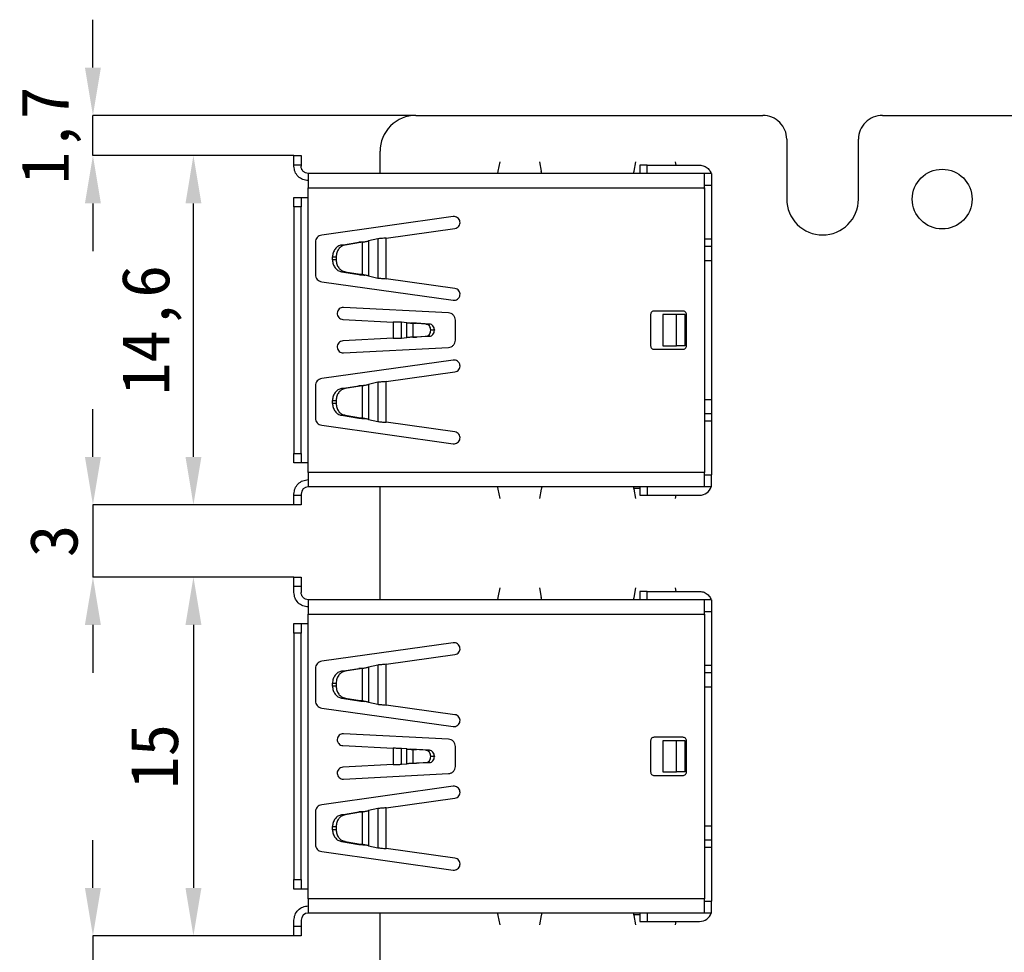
# Model space of a CAD drawing. Header units: millimetres. Extents: x 1628 to 1852, y 2209 to 2446.
# Tile 27 of 34: x 1628 to 1669, y 2397 to 2435. Entities that reach past the tile are written whole.
import ezdxf

# ---------------------------------------------------------------- set-up
doc = ezdxf.new("R2010")
doc.units = ezdxf.units.MM
doc.styles.add('黑体高度2mm', font='simhei.ttf', dxfattribs={"height": 2})
doc.dimstyles.new('红色高度2mm', dxfattribs={"dimtxt": 2, "dimasz": 2, "dimexe": 0, "dimexo": 0, "dimtad": 1, "dimdec": 1, "dimtxsty": '黑体高度2mm', "dimcen": 2.5, "dimclrd": 1, "dimclre": 1, "dimclrt": 1, "dimadec": 0, "dimazin": 0, "dimtfac": 1, "dimtdec": 1, "dimtmove": 0, "dimatfit": 3, "dimfxl": 1, "dimarcsym": 0})

# ---------------------------------------------------------------- blocks, each defined once
blk = doc.blocks.new('*D1')
at = {"color": 1, "lineweight": -2, "transparency": 16777216}
for p, q in [((1630.83, 2433.49), (1630.83, 2435.49)), ((1644.335, 2431.49), (1630.83, 2431.49)), ((1630.83, 2429.81), (1630.83, 2431.49)), ((1639.235, 2429.81), (1630.83, 2429.81)), ((1630.83, 2427.81), (1630.83, 2425.81))]:
    blk.add_line(p, q, dxfattribs=at)
at = {"color": 1, "transparency": 16777216}
for points in [[(1630.496, 2433.49), (1631.163, 2433.49), (1630.83, 2431.49)], [(1630.496, 2427.81), (1631.163, 2427.81), (1630.83, 2429.81)]]:
    blk.add_solid(points, dxfattribs=at)
at = {"layer": 'Defpoints', "color": 0, "transparency": 16777216}
for p in [(1630.83, 2431.49), (1644.335, 2431.49), (1639.235, 2429.81)]:
    blk.add_point(p, dxfattribs=at)
at = {"color": 1, "transparency": 16777216, "insert": (1629.081, 2430.65), "char_height": 2, "attachment_point": 5, "rotation": 90, "style": '黑体高度2mm'}
blk.add_mtext('1,7', dxfattribs=at)
blk = doc.blocks.new('*D3')
at = {"color": 1, "lineweight": -2, "transparency": 16777216}
for p, q in [((1639.235, 2429.81), (1635.032, 2429.81)), ((1635.032, 2417.21), (1635.032, 2427.81)), ((1639.235, 2415.21), (1635.032, 2415.21))]:
    blk.add_line(p, q, dxfattribs=at)
at = {"color": 1, "transparency": 16777216}
for points in [[(1634.699, 2427.81), (1635.366, 2427.81), (1635.032, 2429.81)], [(1634.699, 2417.21), (1635.366, 2417.21), (1635.032, 2415.21)]]:
    blk.add_solid(points, dxfattribs=at)
at = {"layer": 'Defpoints', "color": 0, "transparency": 16777216}
for p in [(1635.032, 2429.81), (1639.235, 2429.81), (1639.235, 2415.21)]:
    blk.add_point(p, dxfattribs=at)
at = {"color": 1, "transparency": 16777216, "insert": (1633.284, 2422.51), "char_height": 2, "attachment_point": 5, "rotation": 90, "style": '黑体高度2mm'}
blk.add_mtext('14,6', dxfattribs=at)
blk = doc.blocks.new('*D4')
at = {"color": 1, "lineweight": -2, "transparency": 16777216}
for p, q in [((1630.83, 2417.21), (1630.83, 2419.21)), ((1639.235, 2415.21), (1630.83, 2415.21)), ((1630.83, 2415.21), (1630.83, 2412.19)), ((1639.235, 2412.19), (1630.83, 2412.19)), ((1630.83, 2410.19), (1630.83, 2408.19))]:
    blk.add_line(p, q, dxfattribs=at)
at = {"color": 1, "transparency": 16777216}
for points in [[(1630.496, 2417.21), (1631.163, 2417.21), (1630.83, 2415.21)], [(1630.496, 2410.19), (1631.163, 2410.19), (1630.83, 2412.19)]]:
    blk.add_solid(points, dxfattribs=at)
at = {"layer": 'Defpoints', "color": 0, "transparency": 16777216}
for p in [(1639.235, 2415.21), (1630.83, 2412.19), (1639.235, 2412.19)]:
    blk.add_point(p, dxfattribs=at)
at = {"color": 1, "transparency": 16777216, "insert": (1629.205, 2413.7), "char_height": 2, "attachment_point": 5, "rotation": 90, "style": '黑体高度2mm'}
blk.add_mtext('3', dxfattribs=at)
blk = doc.blocks.new('*D5')
at = {"color": 1, "lineweight": -2, "transparency": 16777216}
for p, q in [((1639.235, 2412.19), (1635.032, 2412.19)), ((1635.032, 2410.19), (1635.032, 2399.19)), ((1639.235, 2397.19), (1635.032, 2397.19))]:
    blk.add_line(p, q, dxfattribs=at)
at = {"color": 1, "transparency": 16777216}
for points in [[(1634.699, 2410.19), (1635.366, 2410.19), (1635.032, 2412.19)], [(1634.699, 2399.19), (1635.366, 2399.19), (1635.032, 2397.19)]]:
    blk.add_solid(points, dxfattribs=at)
at = {"layer": 'Defpoints', "color": 0, "transparency": 16777216}
for p in [(1639.235, 2412.19), (1635.032, 2397.19), (1639.235, 2397.19)]:
    blk.add_point(p, dxfattribs=at)
at = {"color": 1, "transparency": 16777216, "insert": (1633.407, 2404.69), "char_height": 2, "attachment_point": 5, "rotation": 90, "style": '黑体高度2mm'}
blk.add_mtext('15', dxfattribs=at)
blk = doc.blocks.new('*D6')
at = {"color": 1, "lineweight": -2, "transparency": 16777216}
for p, q in [((1630.83, 2399.19), (1630.83, 2401.19)), ((1639.535, 2397.19), (1630.83, 2397.19)), ((1630.83, 2397.19), (1630.83, 2393.23)), ((1639.835, 2393.23), (1630.83, 2393.23)), ((1630.83, 2391.23), (1630.83, 2389.23))]:
    blk.add_line(p, q, dxfattribs=at)
at = {"color": 1, "transparency": 16777216}
for points in [[(1630.496, 2399.19), (1631.163, 2399.19), (1630.83, 2397.19)], [(1630.496, 2391.23), (1631.163, 2391.23), (1630.83, 2393.23)]]:
    blk.add_solid(points, dxfattribs=at)
at = {"layer": 'Defpoints', "color": 0, "transparency": 16777216}
for p in [(1639.535, 2397.19), (1630.83, 2393.23), (1639.835, 2393.23)]:
    blk.add_point(p, dxfattribs=at)
at = {"color": 1, "transparency": 16777216, "insert": (1629.205, 2395.21), "char_height": 2, "attachment_point": 5, "rotation": 90, "style": '黑体高度2mm'}
blk.add_mtext('4', dxfattribs=at)

msp = doc.modelspace()

# ---------------------------------------------------------------- linework, layer by layer
at = {"color": 7, "linetype": 'Continuous', "lineweight": 25}
for p, q in [((1644.335, 2431.49), (1658.835, 2431.49)), ((1663.835, 2431.49), (1696.143, 2431.49)), ((1659.835, 2430.49), (1659.835, 2427.99)), ((1662.835, 2427.99), (1662.835, 2430.49)), ((1642.835, 2429.06), (1642.835, 2429.99)), ((1639.235, 2429.81), (1639.535, 2429.81)), ((1639.235, 2429.41), (1639.235, 2429.81)), ((1639.535, 2429.81), (1639.535, 2429.41)), ((1647.775, 2429.159), (1647.853, 2429.553)), ((1649.496, 2429.553), (1649.575, 2429.159)), ((1653.455, 2429.159), (1653.533, 2429.553)), ((1655.176, 2429.553), (1655.205, 2429.41)), ((1639.235, 2429.36), (1639.235, 2429.41)), ((1639.535, 2429.41), (1639.235, 2429.41)), ((1639.535, 2429.41), (1639.535, 2429.36)), ((1656.395, 2429.06), (1639.835, 2429.06)), ((1647.752, 2429.06), (1647.775, 2429.159)), ((1649.598, 2429.06), (1649.575, 2429.159)), ((1653.432, 2429.06), (1653.455, 2429.159)), ((1653.695, 2429.41), (1653.695, 2429.06)), ((1653.995, 2429.06), (1653.995, 2429.41)), ((1653.995, 2429.41), (1656.195, 2429.41)), ((1656.695, 2429.06), (1656.395, 2429.06)), ((1656.695, 2429.06), (1656.695, 2428.56)), ((1639.835, 2428.06), (1639.835, 2428.46)), ((1639.835, 2428.46), (1656.395, 2428.46)), ((1656.695, 2428.56), (1656.395, 2428.56)), ((1656.395, 2428.46), (1656.395, 2416.56)), ((1656.695, 2428.56), (1656.695, 2426.31)), ((1639.235, 2428.06), (1639.535, 2428.06)), ((1639.235, 2427.66), (1639.235, 2428.06)), ((1639.535, 2428.06), (1639.535, 2427.66)), ((1639.835, 2416.96), (1639.835, 2428.06)), ((1639.535, 2427.66), (1639.235, 2427.66)), ((1639.235, 2427.66), (1639.235, 2417.36)), ((1639.535, 2417.36), (1639.535, 2427.66)), ((1645.893, 2427.26), (1640.393, 2426.487)), ((1643.085, 2426.36), (1645.962, 2426.765)), ((1640.135, 2426.19), (1640.135, 2424.83)), ((1641.221, 2426.069), (1641.945, 2426.187)), ((1642.095, 2426.187), (1641.371, 2426.069)), ((1642.095, 2426.187), (1641.945, 2426.187)), ((1642.095, 2424.833), (1642.095, 2426.187)), ((1642.195, 2426.208), (1642.195, 2426.208)), ((1642.741, 2426.33), (1642.348, 2426.245)), ((1642.348, 2426.245), (1642.348, 2424.775)), ((1642.741, 2426.33), (1642.741, 2424.689)), ((1643.085, 2424.659), (1643.085, 2426.36)), ((1656.695, 2426.31), (1656.395, 2426.31)), ((1656.695, 2426.31), (1656.695, 2426.01)), ((1641.371, 2426.069), (1641.221, 2426.069)), ((1656.695, 2426.01), (1656.395, 2426.01)), ((1656.695, 2426.01), (1656.695, 2425.41)), ((1640.848, 2425.446), (1640.848, 2425.574)), ((1640.848, 2425.574), (1640.998, 2425.574)), ((1640.998, 2425.446), (1640.848, 2425.446)), ((1640.998, 2425.574), (1640.998, 2425.446)), ((1656.695, 2425.41), (1656.695, 2419.61)), ((1641.371, 2424.951), (1641.221, 2424.951)), ((1641.221, 2424.951), (1641.945, 2424.833)), ((1641.371, 2424.951), (1642.095, 2424.833)), ((1640.393, 2424.533), (1645.893, 2423.76)), ((1642.095, 2424.833), (1641.945, 2424.833)), ((1642.348, 2424.775), (1642.741, 2424.689)), ((1645.962, 2424.255), (1643.085, 2424.659)), ((1645.701, 2423.23), (1641.304, 2423.46)), ((1655.495, 2423.31), (1654.295, 2423.31)), ((1641.278, 2422.961), (1643.382, 2422.85)), ((1643.382, 2422.85), (1643.382, 2422.17)), ((1645.985, 2422.09), (1645.985, 2422.93)), ((1654.145, 2423.16), (1654.145, 2421.86)), ((1654.65, 2423.16), (1654.65, 2421.86)), ((1655.233, 2423.16), (1654.65, 2423.16)), ((1655.233, 2421.86), (1655.233, 2423.16)), ((1655.595, 2423.16), (1655.233, 2423.16)), ((1655.595, 2421.86), (1655.595, 2423.16)), ((1655.645, 2421.86), (1655.645, 2423.16)), ((1643.727, 2422.181), (1643.727, 2422.839)), ((1643.952, 2422.821), (1643.727, 2422.839)), ((1643.952, 2422.199), (1643.952, 2422.821)), ((1644.205, 2422.799), (1644.205, 2422.221)), ((1644.75, 2422.766), (1644.205, 2422.799)), ((1644.205, 2422.799), (1644.355, 2422.799)), ((1644.9, 2422.766), (1644.355, 2422.799)), ((1644.75, 2422.766), (1644.9, 2422.766)), ((1644.955, 2422.503), (1644.955, 2422.517)), ((1644.955, 2422.517), (1645.105, 2422.517)), ((1645.105, 2422.503), (1644.955, 2422.503)), ((1645.105, 2422.517), (1645.105, 2422.503)), ((1643.382, 2422.17), (1641.278, 2422.059)), ((1643.727, 2422.181), (1643.952, 2422.199)), ((1644.105, 2422.213), (1644.105, 2422.213)), ((1644.205, 2422.221), (1644.75, 2422.254)), ((1644.205, 2422.221), (1644.355, 2422.221)), ((1644.9, 2422.254), (1644.355, 2422.221)), ((1644.75, 2422.254), (1644.9, 2422.254)), ((1641.304, 2421.56), (1645.701, 2421.79)), ((1654.295, 2421.71), (1655.495, 2421.71)), ((1654.65, 2421.86), (1655.233, 2421.86)), ((1655.595, 2421.86), (1655.233, 2421.86)), ((1645.893, 2421.26), (1640.393, 2420.487)), ((1643.085, 2420.36), (1645.962, 2420.765)), ((1640.135, 2420.19), (1640.135, 2418.83)), ((1641.221, 2420.069), (1641.945, 2420.187)), ((1641.371, 2420.069), (1641.221, 2420.069)), ((1642.095, 2420.187), (1641.371, 2420.069)), ((1642.095, 2420.187), (1641.945, 2420.187)), ((1642.095, 2418.833), (1642.095, 2420.187)), ((1642.195, 2420.208), (1642.195, 2420.208)), ((1642.741, 2420.33), (1642.348, 2420.245)), ((1642.348, 2420.245), (1642.348, 2418.775)), ((1642.741, 2420.33), (1642.741, 2418.689)), ((1643.085, 2418.659), (1643.085, 2420.36)), ((1640.848, 2419.446), (1640.848, 2419.574)), ((1640.848, 2419.574), (1640.998, 2419.574)), ((1640.998, 2419.574), (1640.998, 2419.446)), ((1656.695, 2419.61), (1656.695, 2419.01)), ((1640.998, 2419.446), (1640.848, 2419.446)), ((1641.371, 2418.951), (1641.221, 2418.951)), ((1641.221, 2418.951), (1641.945, 2418.833)), ((1641.371, 2418.951), (1642.095, 2418.833)), ((1642.095, 2418.833), (1641.945, 2418.833)), ((1642.348, 2418.775), (1642.741, 2418.689)), ((1656.695, 2419.01), (1656.395, 2419.01)), ((1656.695, 2419.01), (1656.695, 2418.705)), ((1640.393, 2418.533), (1645.893, 2417.76)), ((1645.962, 2418.255), (1643.085, 2418.659)), ((1656.695, 2418.705), (1656.395, 2418.705)), ((1656.695, 2418.705), (1656.695, 2416.46)), ((1639.235, 2417.36), (1639.535, 2417.36)), ((1639.235, 2416.96), (1639.235, 2417.36)), ((1639.535, 2417.36), (1639.535, 2416.96)), ((1639.535, 2416.96), (1639.235, 2416.96)), ((1639.835, 2416.56), (1639.835, 2416.96)), ((1656.395, 2416.56), (1639.835, 2416.56)), ((1639.835, 2416.56), (1639.835, 2415.96)), ((1656.395, 2416.46), (1656.695, 2416.46)), ((1656.695, 2415.96), (1656.695, 2416.46)), ((1656.395, 2415.96), (1639.835, 2415.96)), ((1642.835, 2411.24), (1642.835, 2415.96)), ((1647.853, 2415.467), (1647.775, 2415.861)), ((1649.575, 2415.861), (1649.496, 2415.467)), ((1653.448, 2415.889), (1653.455, 2415.861)), ((1653.533, 2415.467), (1653.455, 2415.861)), ((1653.695, 2415.96), (1653.695, 2415.61)), ((1653.995, 2415.96), (1653.995, 2415.61)), ((1656.695, 2415.96), (1656.395, 2415.96)), ((1639.235, 2415.61), (1639.235, 2415.66)), ((1639.235, 2415.61), (1639.535, 2415.61)), ((1639.235, 2415.21), (1639.235, 2415.61)), ((1639.535, 2415.66), (1639.535, 2415.61)), ((1639.535, 2415.61), (1639.535, 2415.21)), ((1653.695, 2415.61), (1653.995, 2415.61)), ((1653.995, 2415.61), (1656.195, 2415.61)), ((1655.205, 2415.61), (1655.176, 2415.467)), ((1639.535, 2415.21), (1639.235, 2415.21)), ((1639.235, 2412.19), (1639.535, 2412.19)), ((1639.235, 2411.79), (1639.235, 2412.19)), ((1639.535, 2412.19), (1639.535, 2411.79)), ((1639.235, 2411.54), (1639.235, 2411.79)), ((1639.535, 2411.79), (1639.235, 2411.79)), ((1639.535, 2411.79), (1639.535, 2411.54)), ((1647.752, 2411.24), (1647.775, 2411.339)), ((1647.775, 2411.339), (1647.853, 2411.733)), ((1649.496, 2411.733), (1649.575, 2411.339)), ((1649.598, 2411.24), (1649.575, 2411.339)), ((1653.432, 2411.24), (1653.455, 2411.339)), ((1653.455, 2411.339), (1653.533, 2411.733)), ((1653.695, 2411.59), (1653.695, 2411.24)), ((1653.995, 2411.24), (1653.995, 2411.59)), ((1653.995, 2411.59), (1656.195, 2411.59)), ((1655.176, 2411.733), (1655.205, 2411.59)), ((1656.395, 2411.24), (1639.835, 2411.24)), ((1656.695, 2411.24), (1656.395, 2411.24)), ((1656.695, 2411.24), (1656.695, 2410.74)), ((1639.835, 2410.24), (1639.835, 2410.64)), ((1639.835, 2410.64), (1656.395, 2410.64)), ((1656.695, 2410.74), (1656.395, 2410.74)), ((1656.395, 2410.64), (1656.395, 2398.74)), ((1656.695, 2410.74), (1656.695, 2408.49)), ((1639.235, 2410.24), (1639.535, 2410.24)), ((1639.235, 2409.84), (1639.235, 2410.24)), ((1639.535, 2410.24), (1639.535, 2409.84)), ((1639.835, 2399.14), (1639.835, 2410.24)), ((1639.235, 2409.84), (1639.235, 2399.54)), ((1639.535, 2409.84), (1639.235, 2409.84)), ((1639.535, 2399.54), (1639.535, 2409.84)), ((1645.893, 2409.44), (1640.393, 2408.667)), ((1643.085, 2408.541), (1645.962, 2408.945)), ((1642.741, 2408.51), (1642.348, 2408.425)), ((1642.741, 2408.51), (1642.741, 2406.87)), ((1643.085, 2406.839), (1643.085, 2408.541)), ((1656.695, 2408.49), (1656.395, 2408.49)), ((1656.695, 2408.49), (1656.695, 2408.19)), ((1640.135, 2408.37), (1640.135, 2407.01)), ((1641.221, 2408.249), (1641.945, 2408.367)), ((1641.371, 2408.249), (1641.221, 2408.249)), ((1642.095, 2408.367), (1641.371, 2408.249)), ((1642.095, 2408.367), (1641.945, 2408.367)), ((1642.095, 2407.013), (1642.095, 2408.367)), ((1642.195, 2408.388), (1642.195, 2408.388)), ((1642.348, 2408.425), (1642.348, 2406.955)), ((1656.695, 2408.19), (1656.395, 2408.19)), ((1656.695, 2408.19), (1656.695, 2407.59)), ((1640.848, 2407.626), (1640.848, 2407.754)), ((1640.848, 2407.754), (1640.998, 2407.754)), ((1640.998, 2407.626), (1640.848, 2407.626)), ((1640.998, 2407.754), (1640.998, 2407.626)), ((1656.695, 2407.59), (1656.695, 2401.79)), ((1641.371, 2407.131), (1641.221, 2407.131)), ((1641.221, 2407.131), (1641.945, 2407.013)), ((1641.371, 2407.131), (1642.095, 2407.013)), ((1642.095, 2407.013), (1641.945, 2407.013)), ((1642.348, 2406.955), (1642.741, 2406.87)), ((1645.962, 2406.435), (1643.085, 2406.839)), ((1640.393, 2406.713), (1645.893, 2405.94)), ((1645.701, 2405.41), (1641.304, 2405.64)), ((1654.145, 2405.34), (1654.145, 2404.04)), ((1655.495, 2405.49), (1654.295, 2405.49)), ((1654.65, 2405.34), (1654.65, 2404.04)), ((1655.233, 2405.34), (1654.65, 2405.34)), ((1655.233, 2404.04), (1655.233, 2405.34)), ((1655.595, 2405.34), (1655.233, 2405.34)), ((1655.595, 2404.04), (1655.595, 2405.34)), ((1655.645, 2404.04), (1655.645, 2405.34)), ((1641.278, 2405.141), (1643.382, 2405.03)), ((1643.382, 2405.03), (1643.382, 2404.35)), ((1643.727, 2404.361), (1643.727, 2405.019)), ((1643.952, 2405.001), (1643.727, 2405.019)), ((1643.952, 2404.379), (1643.952, 2405.001)), ((1644.205, 2404.979), (1644.205, 2404.401)), ((1644.75, 2404.946), (1644.205, 2404.979)), ((1644.205, 2404.979), (1644.355, 2404.979)), ((1644.9, 2404.946), (1644.355, 2404.979)), ((1644.75, 2404.946), (1644.9, 2404.946)), ((1645.985, 2404.27), (1645.985, 2405.11)), ((1643.382, 2404.35), (1641.278, 2404.239)), ((1643.727, 2404.361), (1643.952, 2404.379)), ((1644.105, 2404.393), (1644.105, 2404.393)), ((1644.205, 2404.401), (1644.75, 2404.434)), ((1644.205, 2404.401), (1644.355, 2404.401)), ((1644.9, 2404.434), (1644.355, 2404.401)), ((1644.75, 2404.434), (1644.9, 2404.434)), ((1644.955, 2404.683), (1644.955, 2404.697)), ((1644.955, 2404.697), (1645.105, 2404.697)), ((1645.105, 2404.683), (1644.955, 2404.683)), ((1645.105, 2404.697), (1645.105, 2404.683)), ((1641.304, 2403.74), (1645.701, 2403.97)), ((1654.65, 2404.04), (1655.233, 2404.04)), ((1655.595, 2404.04), (1655.233, 2404.04)), ((1654.295, 2403.89), (1655.495, 2403.89)), ((1645.893, 2403.44), (1640.393, 2402.667)), ((1643.085, 2402.541), (1645.962, 2402.945)), ((1640.135, 2402.37), (1640.135, 2401.01)), ((1641.221, 2402.249), (1641.945, 2402.367)), ((1642.095, 2402.367), (1641.371, 2402.249)), ((1642.095, 2402.367), (1641.945, 2402.367)), ((1642.095, 2401.013), (1642.095, 2402.367)), ((1642.195, 2402.388), (1642.195, 2402.388)), ((1642.741, 2402.51), (1642.348, 2402.425)), ((1642.348, 2402.425), (1642.348, 2400.955)), ((1642.741, 2402.51), (1642.741, 2400.87)), ((1643.085, 2400.839), (1643.085, 2402.541)), ((1641.371, 2402.249), (1641.221, 2402.249)), ((1640.848, 2401.626), (1640.848, 2401.754)), ((1640.848, 2401.754), (1640.998, 2401.754)), ((1640.998, 2401.626), (1640.848, 2401.626)), ((1640.998, 2401.754), (1640.998, 2401.626)), ((1656.695, 2401.79), (1656.695, 2401.19)), ((1641.371, 2401.131), (1641.221, 2401.131)), ((1641.221, 2401.131), (1641.945, 2401.013)), ((1641.371, 2401.131), (1642.095, 2401.013)), ((1656.695, 2401.19), (1656.395, 2401.19)), ((1656.695, 2401.19), (1656.695, 2400.885)), ((1640.393, 2400.713), (1645.893, 2399.94)), ((1642.095, 2401.013), (1641.945, 2401.013)), ((1642.348, 2400.955), (1642.741, 2400.87)), ((1645.962, 2400.435), (1643.085, 2400.839)), ((1656.695, 2400.885), (1656.395, 2400.885)), ((1656.695, 2400.885), (1656.695, 2398.64)), ((1639.235, 2399.54), (1639.535, 2399.54)), ((1639.235, 2399.14), (1639.235, 2399.54)), ((1639.535, 2399.54), (1639.535, 2399.14)), ((1639.535, 2399.14), (1639.235, 2399.14)), ((1639.835, 2398.74), (1639.835, 2399.14)), ((1656.395, 2398.74), (1639.835, 2398.74)), ((1639.835, 2398.74), (1639.835, 2398.14)), ((1656.395, 2398.64), (1656.695, 2398.64)), ((1656.695, 2398.14), (1656.695, 2398.64)), ((1639.235, 2397.59), (1639.235, 2397.84)), ((1639.535, 2397.84), (1639.535, 2397.59)), ((1656.395, 2398.14), (1639.835, 2398.14)), ((1642.835, 2393.23), (1642.835, 2398.14)), ((1647.853, 2397.647), (1647.775, 2398.041)), ((1649.575, 2398.041), (1649.496, 2397.647)), ((1653.448, 2398.069), (1653.455, 2398.041)), ((1653.533, 2397.647), (1653.455, 2398.041)), ((1653.695, 2398.14), (1653.695, 2397.79)), ((1653.695, 2397.79), (1653.995, 2397.79)), ((1653.995, 2398.14), (1653.995, 2397.79)), ((1653.995, 2397.79), (1656.195, 2397.79)), ((1655.205, 2397.79), (1655.176, 2397.647)), ((1656.695, 2398.14), (1656.395, 2398.14)), ((1639.235, 2397.59), (1639.535, 2397.59)), ((1639.235, 2397.19), (1639.235, 2397.59)), ((1639.535, 2397.59), (1639.535, 2397.19)), ((1639.535, 2397.19), (1639.235, 2397.19))]:
    msp.add_line(p, q, dxfattribs=at)
at = {"color": 8, "linetype": 'Continuous', "lineweight": 25}
for p, q in [((1653.695, 2415.889), (1653.448, 2415.889)), ((1653.695, 2398.069), (1653.448, 2398.069))]:
    msp.add_line(p, q, dxfattribs=at)
at = {"color": 7, "linetype": 'Continuous', "lineweight": 25}
msp.add_circle((1666.335, 2427.99), 1.25, dxfattribs=at)
for centre, radius, start, end in [((1644.335, 2429.99), 1.5, 89.9938, 179.9965), ((1658.835, 2430.49), 1, 359.9973, 90.0027), ((1663.835, 2430.49), 1, 89.9988, 180.0012), ((1661.335, 2427.99), 1.5, 179.997, 270.003), ((1661.335, 2427.99), 1.5, 270.0058, 0.0039), ((1639.835, 2415.66), 0.3, 90, 180), ((1656.195, 2416.11), 0.5, 270, 342.5424), ((1639.835, 2397.84), 0.3, 90, 180), ((1656.195, 2398.29), 0.5, 270, 342.5424)]:
    msp.add_arc(centre, radius, start, end, dxfattribs=at)
for centre in [(1653.417, 2415.26), (1653.417, 2397.44)]:
    msp.add_ellipse(centre, major_axis=(0, 0.7), ratio=0.087489, start_param=6.18049, end_param=6.283185, dxfattribs=at)
for points in [[(1639.835, 2428.76), (1639.756, 2428.769), (1639.599, 2428.787), (1639.401, 2428.926), (1639.262, 2429.124), (1639.244, 2429.281), (1639.235, 2429.36)], [(1639.835, 2429.06), (1639.796, 2429.064), (1639.717, 2429.073), (1639.618, 2429.143), (1639.548, 2429.242), (1639.539, 2429.321), (1639.535, 2429.36)], [(1639.835, 2429.06), (1639.835, 2429.051), (1639.835, 2429.033), (1639.835, 2428.894), (1639.835, 2428.696), (1639.835, 2428.539), (1639.835, 2428.46)], [(1653.995, 2429.41), (1653.956, 2429.41), (1653.877, 2429.41), (1653.778, 2429.41), (1653.708, 2429.41), (1653.699, 2429.41), (1653.695, 2429.41)], [(1656.395, 2428.46), (1656.395, 2428.539), (1656.395, 2428.696), (1656.395, 2428.894), (1656.395, 2429.033), (1656.395, 2429.051), (1656.395, 2429.06)], [(1656.395, 2428.41), (1656.395, 2428.414), (1656.395, 2428.423), (1656.395, 2428.493), (1656.395, 2428.592), (1656.395, 2428.671), (1656.395, 2428.71)], [(1639.535, 2428.06), (1639.539, 2428.06), (1639.548, 2428.06), (1639.618, 2428.06), (1639.717, 2428.06), (1639.796, 2428.06), (1639.835, 2428.06)], [(1645.962, 2426.765), (1645.994, 2426.773), (1646.058, 2426.79), (1646.132, 2426.858), (1646.176, 2426.948), (1646.181, 2427.048), (1646.148, 2427.143), (1646.082, 2427.217), (1645.991, 2427.262), (1645.926, 2427.261), (1645.893, 2427.26)], [(1640.393, 2426.487), (1640.358, 2426.478), (1640.288, 2426.461), (1640.204, 2426.391), (1640.146, 2426.297), (1640.139, 2426.226), (1640.135, 2426.19)], [(1642.095, 2426.187), (1642.116, 2426.191), (1642.159, 2426.201), (1642.23, 2426.216), (1642.298, 2426.23), (1642.331, 2426.24), (1642.348, 2426.245)], [(1643.085, 2426.36), (1643.053, 2426.358), (1642.987, 2426.353), (1642.894, 2426.345), (1642.808, 2426.338), (1642.763, 2426.333), (1642.741, 2426.33)], [(1641.221, 2426.069), (1641.171, 2426.055), (1641.07, 2426.026), (1640.948, 2425.908), (1640.865, 2425.753), (1640.854, 2425.634), (1640.848, 2425.574)], [(1641.371, 2426.069), (1641.321, 2426.055), (1641.22, 2426.026), (1641.098, 2425.908), (1641.015, 2425.753), (1641.004, 2425.634), (1640.998, 2425.574)], [(1640.848, 2425.446), (1640.854, 2425.386), (1640.865, 2425.267), (1640.948, 2425.112), (1641.07, 2424.994), (1641.171, 2424.965), (1641.221, 2424.951)], [(1640.998, 2425.446), (1641.004, 2425.386), (1641.015, 2425.267), (1641.098, 2425.112), (1641.22, 2424.994), (1641.321, 2424.965), (1641.371, 2424.951)], [(1656.695, 2425.41), (1656.691, 2425.41), (1656.682, 2425.41), (1656.617, 2425.41), (1656.521, 2425.41), (1656.437, 2425.41), (1656.395, 2425.41)], [(1640.135, 2424.83), (1640.139, 2424.794), (1640.146, 2424.722), (1640.204, 2424.629), (1640.288, 2424.559), (1640.358, 2424.542), (1640.393, 2424.533)], [(1642.348, 2424.775), (1642.331, 2424.78), (1642.298, 2424.79), (1642.23, 2424.804), (1642.159, 2424.819), (1642.116, 2424.828), (1642.095, 2424.833)], [(1642.741, 2424.689), (1642.763, 2424.687), (1642.808, 2424.682), (1642.894, 2424.674), (1642.987, 2424.667), (1643.053, 2424.662), (1643.085, 2424.659)], [(1645.893, 2423.76), (1645.926, 2423.759), (1645.991, 2423.757), (1646.082, 2423.803), (1646.148, 2423.877), (1646.181, 2423.972), (1646.176, 2424.072), (1646.132, 2424.161), (1646.058, 2424.23), (1645.994, 2424.247), (1645.962, 2424.255)], [(1641.304, 2423.46), (1641.271, 2423.458), (1641.205, 2423.454), (1641.119, 2423.4), (1641.059, 2423.321), (1641.035, 2423.224), (1641.049, 2423.125), (1641.1, 2423.039), (1641.18, 2422.977), (1641.245, 2422.966), (1641.278, 2422.961)], [(1654.295, 2423.31), (1654.275, 2423.308), (1654.236, 2423.303), (1654.186, 2423.268), (1654.152, 2423.219), (1654.147, 2423.18), (1654.145, 2423.16)], [(1655.645, 2423.16), (1655.643, 2423.18), (1655.638, 2423.219), (1655.603, 2423.268), (1655.554, 2423.303), (1655.514, 2423.308), (1655.495, 2423.31)], [(1643.727, 2422.839), (1643.704, 2422.84), (1643.659, 2422.842), (1643.574, 2422.845), (1643.48, 2422.848), (1643.415, 2422.849), (1643.382, 2422.85)], [(1645.985, 2422.93), (1645.981, 2422.968), (1645.972, 2423.044), (1645.907, 2423.141), (1645.814, 2423.211), (1645.738, 2423.223), (1645.701, 2423.23)], [(1643.952, 2422.821), (1643.968, 2422.819), (1644.002, 2422.815), (1644.069, 2422.81), (1644.141, 2422.805), (1644.183, 2422.801), (1644.205, 2422.799)], [(1644.955, 2422.517), (1644.952, 2422.548), (1644.946, 2422.612), (1644.899, 2422.692), (1644.831, 2422.751), (1644.777, 2422.761), (1644.75, 2422.766)], [(1644.75, 2422.254), (1644.777, 2422.259), (1644.831, 2422.269), (1644.899, 2422.327), (1644.946, 2422.408), (1644.952, 2422.472), (1644.955, 2422.503)], [(1645.105, 2422.517), (1645.102, 2422.548), (1645.096, 2422.612), (1645.049, 2422.692), (1644.981, 2422.751), (1644.927, 2422.761), (1644.9, 2422.766)], [(1644.9, 2422.254), (1644.927, 2422.259), (1644.981, 2422.269), (1645.049, 2422.327), (1645.096, 2422.408), (1645.102, 2422.472), (1645.105, 2422.503)], [(1641.278, 2422.059), (1641.245, 2422.054), (1641.18, 2422.043), (1641.1, 2421.981), (1641.049, 2421.895), (1641.035, 2421.796), (1641.059, 2421.699), (1641.119, 2421.619), (1641.205, 2421.566), (1641.271, 2421.562), (1641.304, 2421.56)], [(1643.382, 2422.17), (1643.415, 2422.17), (1643.48, 2422.172), (1643.574, 2422.175), (1643.659, 2422.178), (1643.704, 2422.18), (1643.727, 2422.181)], [(1644.205, 2422.221), (1644.183, 2422.219), (1644.141, 2422.215), (1644.069, 2422.21), (1644.002, 2422.204), (1643.968, 2422.201), (1643.952, 2422.199)], [(1645.701, 2421.79), (1645.738, 2421.797), (1645.814, 2421.809), (1645.907, 2421.879), (1645.972, 2421.976), (1645.981, 2422.052), (1645.985, 2422.09)], [(1654.145, 2421.86), (1654.147, 2421.84), (1654.152, 2421.801), (1654.186, 2421.751), (1654.236, 2421.717), (1654.275, 2421.712), (1654.295, 2421.71)], [(1655.495, 2421.71), (1655.514, 2421.712), (1655.554, 2421.717), (1655.603, 2421.751), (1655.638, 2421.801), (1655.643, 2421.84), (1655.645, 2421.86)], [(1645.962, 2420.765), (1645.994, 2420.773), (1646.058, 2420.79), (1646.132, 2420.858), (1646.176, 2420.948), (1646.181, 2421.048), (1646.148, 2421.143), (1646.082, 2421.217), (1645.991, 2421.262), (1645.926, 2421.261), (1645.893, 2421.26)], [(1640.393, 2420.487), (1640.358, 2420.478), (1640.288, 2420.461), (1640.204, 2420.391), (1640.146, 2420.297), (1640.139, 2420.226), (1640.135, 2420.19)], [(1641.221, 2420.069), (1641.171, 2420.055), (1641.07, 2420.026), (1640.948, 2419.908), (1640.865, 2419.753), (1640.854, 2419.634), (1640.848, 2419.574)], [(1641.371, 2420.069), (1641.321, 2420.055), (1641.22, 2420.026), (1641.098, 2419.908), (1641.015, 2419.753), (1641.004, 2419.634), (1640.998, 2419.574)], [(1642.095, 2420.187), (1642.116, 2420.191), (1642.159, 2420.201), (1642.23, 2420.216), (1642.298, 2420.23), (1642.331, 2420.24), (1642.348, 2420.245)], [(1643.085, 2420.36), (1643.053, 2420.358), (1642.987, 2420.353), (1642.894, 2420.345), (1642.808, 2420.338), (1642.763, 2420.333), (1642.741, 2420.33)], [(1656.395, 2419.61), (1656.437, 2419.61), (1656.521, 2419.61), (1656.617, 2419.61), (1656.682, 2419.61), (1656.691, 2419.61), (1656.695, 2419.61)], [(1640.848, 2419.446), (1640.854, 2419.386), (1640.865, 2419.267), (1640.948, 2419.112), (1641.07, 2418.994), (1641.171, 2418.965), (1641.221, 2418.951)], [(1640.998, 2419.446), (1641.004, 2419.386), (1641.015, 2419.267), (1641.098, 2419.112), (1641.22, 2418.994), (1641.321, 2418.965), (1641.371, 2418.951)], [(1640.135, 2418.83), (1640.139, 2418.794), (1640.146, 2418.722), (1640.204, 2418.629), (1640.288, 2418.559), (1640.358, 2418.542), (1640.393, 2418.533)], [(1642.348, 2418.775), (1642.331, 2418.78), (1642.298, 2418.79), (1642.23, 2418.804), (1642.159, 2418.819), (1642.116, 2418.828), (1642.095, 2418.833)], [(1642.741, 2418.689), (1642.763, 2418.687), (1642.808, 2418.682), (1642.894, 2418.674), (1642.987, 2418.667), (1643.053, 2418.662), (1643.085, 2418.659)], [(1645.893, 2417.76), (1645.926, 2417.759), (1645.991, 2417.757), (1646.082, 2417.803), (1646.148, 2417.877), (1646.181, 2417.972), (1646.176, 2418.072), (1646.132, 2418.161), (1646.058, 2418.23), (1645.994, 2418.247), (1645.962, 2418.255)], [(1639.835, 2416.96), (1639.796, 2416.96), (1639.717, 2416.96), (1639.618, 2416.96), (1639.548, 2416.96), (1639.539, 2416.96), (1639.535, 2416.96)], [(1656.395, 2415.96), (1656.395, 2415.969), (1656.395, 2415.987), (1656.395, 2416.126), (1656.395, 2416.324), (1656.395, 2416.481), (1656.395, 2416.56)], [(1639.235, 2415.66), (1639.244, 2415.739), (1639.262, 2415.896), (1639.401, 2416.094), (1639.599, 2416.233), (1639.756, 2416.251), (1639.835, 2416.26)], [(1639.835, 2410.94), (1639.756, 2410.949), (1639.599, 2410.967), (1639.401, 2411.106), (1639.262, 2411.304), (1639.244, 2411.461), (1639.235, 2411.54)], [(1639.835, 2411.24), (1639.796, 2411.245), (1639.717, 2411.254), (1639.618, 2411.323), (1639.548, 2411.422), (1639.539, 2411.501), (1639.535, 2411.54)], [(1653.995, 2411.59), (1653.956, 2411.59), (1653.877, 2411.59), (1653.778, 2411.59), (1653.708, 2411.59), (1653.699, 2411.59), (1653.695, 2411.59)], [(1639.835, 2411.24), (1639.835, 2411.231), (1639.835, 2411.213), (1639.835, 2411.074), (1639.835, 2410.876), (1639.835, 2410.719), (1639.835, 2410.64)], [(1656.395, 2410.64), (1656.395, 2410.719), (1656.395, 2410.876), (1656.395, 2411.074), (1656.395, 2411.213), (1656.395, 2411.231), (1656.395, 2411.24)], [(1656.395, 2410.59), (1656.395, 2410.595), (1656.395, 2410.604), (1656.395, 2410.673), (1656.395, 2410.772), (1656.395, 2410.851), (1656.395, 2410.89)], [(1639.535, 2410.24), (1639.539, 2410.24), (1639.548, 2410.24), (1639.618, 2410.24), (1639.717, 2410.24), (1639.796, 2410.24), (1639.835, 2410.24)], [(1645.962, 2408.945), (1645.994, 2408.953), (1646.058, 2408.97), (1646.132, 2409.039), (1646.176, 2409.128), (1646.181, 2409.228), (1646.148, 2409.323), (1646.082, 2409.397), (1645.991, 2409.443), (1645.926, 2409.441), (1645.893, 2409.44)], [(1640.393, 2408.667), (1640.358, 2408.658), (1640.288, 2408.641), (1640.204, 2408.571), (1640.146, 2408.477), (1640.139, 2408.406), (1640.135, 2408.37)], [(1643.085, 2408.541), (1643.053, 2408.538), (1642.987, 2408.533), (1642.894, 2408.525), (1642.808, 2408.518), (1642.763, 2408.513), (1642.741, 2408.51)], [(1641.221, 2408.249), (1641.171, 2408.235), (1641.07, 2408.206), (1640.948, 2408.088), (1640.865, 2407.933), (1640.854, 2407.814), (1640.848, 2407.754)], [(1641.371, 2408.249), (1641.321, 2408.235), (1641.22, 2408.206), (1641.098, 2408.088), (1641.015, 2407.933), (1641.004, 2407.814), (1640.998, 2407.754)], [(1642.095, 2408.367), (1642.116, 2408.371), (1642.159, 2408.381), (1642.23, 2408.396), (1642.298, 2408.41), (1642.331, 2408.42), (1642.348, 2408.425)], [(1640.848, 2407.626), (1640.854, 2407.566), (1640.865, 2407.447), (1640.948, 2407.292), (1641.07, 2407.174), (1641.171, 2407.145), (1641.221, 2407.131)], [(1640.998, 2407.626), (1641.004, 2407.566), (1641.015, 2407.447), (1641.098, 2407.292), (1641.22, 2407.174), (1641.321, 2407.145), (1641.371, 2407.131)], [(1656.695, 2407.59), (1656.691, 2407.59), (1656.682, 2407.59), (1656.617, 2407.59), (1656.521, 2407.59), (1656.437, 2407.59), (1656.395, 2407.59)], [(1640.135, 2407.01), (1640.139, 2406.974), (1640.146, 2406.903), (1640.204, 2406.809), (1640.288, 2406.739), (1640.358, 2406.722), (1640.393, 2406.713)], [(1642.348, 2406.955), (1642.331, 2406.96), (1642.298, 2406.97), (1642.23, 2406.984), (1642.159, 2406.999), (1642.116, 2407.009), (1642.095, 2407.013)], [(1642.741, 2406.87), (1642.763, 2406.867), (1642.808, 2406.862), (1642.894, 2406.855), (1642.987, 2406.847), (1643.053, 2406.842), (1643.085, 2406.839)], [(1645.893, 2405.94), (1645.926, 2405.939), (1645.991, 2405.938), (1646.082, 2405.983), (1646.148, 2406.057), (1646.181, 2406.152), (1646.176, 2406.252), (1646.132, 2406.341), (1646.058, 2406.41), (1645.994, 2406.427), (1645.962, 2406.435)], [(1641.304, 2405.64), (1641.271, 2405.638), (1641.205, 2405.634), (1641.119, 2405.581), (1641.059, 2405.501), (1641.035, 2405.404), (1641.049, 2405.305), (1641.1, 2405.219), (1641.18, 2405.157), (1641.245, 2405.146), (1641.278, 2405.141)], [(1645.985, 2405.11), (1645.981, 2405.148), (1645.972, 2405.224), (1645.907, 2405.321), (1645.814, 2405.391), (1645.738, 2405.403), (1645.701, 2405.41)], [(1654.295, 2405.49), (1654.275, 2405.488), (1654.236, 2405.483), (1654.186, 2405.449), (1654.152, 2405.399), (1654.147, 2405.36), (1654.145, 2405.34)], [(1655.645, 2405.34), (1655.643, 2405.36), (1655.638, 2405.399), (1655.603, 2405.449), (1655.554, 2405.483), (1655.514, 2405.488), (1655.495, 2405.49)], [(1643.727, 2405.019), (1643.704, 2405.02), (1643.659, 2405.022), (1643.574, 2405.025), (1643.48, 2405.028), (1643.415, 2405.029), (1643.382, 2405.03)], [(1643.952, 2405.001), (1643.968, 2404.999), (1644.002, 2404.995), (1644.069, 2404.99), (1644.141, 2404.985), (1644.183, 2404.981), (1644.205, 2404.979)], [(1644.955, 2404.697), (1644.952, 2404.728), (1644.946, 2404.792), (1644.899, 2404.872), (1644.831, 2404.931), (1644.777, 2404.941), (1644.75, 2404.946)], [(1645.105, 2404.697), (1645.102, 2404.728), (1645.096, 2404.792), (1645.049, 2404.872), (1644.981, 2404.931), (1644.927, 2404.941), (1644.9, 2404.946)], [(1643.382, 2404.35), (1643.415, 2404.351), (1643.48, 2404.352), (1643.574, 2404.355), (1643.659, 2404.358), (1643.704, 2404.36), (1643.727, 2404.361)], [(1644.205, 2404.401), (1644.183, 2404.399), (1644.141, 2404.395), (1644.069, 2404.39), (1644.002, 2404.385), (1643.968, 2404.381), (1643.952, 2404.379)], [(1644.75, 2404.434), (1644.777, 2404.439), (1644.831, 2404.449), (1644.899, 2404.508), (1644.946, 2404.588), (1644.952, 2404.652), (1644.955, 2404.683)], [(1644.9, 2404.434), (1644.927, 2404.439), (1644.981, 2404.449), (1645.049, 2404.508), (1645.096, 2404.588), (1645.102, 2404.652), (1645.105, 2404.683)], [(1641.278, 2404.239), (1641.245, 2404.234), (1641.18, 2404.223), (1641.1, 2404.161), (1641.049, 2404.075), (1641.035, 2403.976), (1641.059, 2403.879), (1641.119, 2403.8), (1641.205, 2403.746), (1641.271, 2403.742), (1641.304, 2403.74)], [(1645.701, 2403.97), (1645.738, 2403.977), (1645.814, 2403.989), (1645.907, 2404.059), (1645.972, 2404.156), (1645.981, 2404.232), (1645.985, 2404.27)], [(1654.145, 2404.04), (1654.147, 2404.02), (1654.152, 2403.981), (1654.186, 2403.931), (1654.236, 2403.897), (1654.275, 2403.892), (1654.295, 2403.89)], [(1655.495, 2403.89), (1655.514, 2403.892), (1655.554, 2403.897), (1655.603, 2403.931), (1655.638, 2403.981), (1655.643, 2404.02), (1655.645, 2404.04)], [(1645.962, 2402.945), (1645.994, 2402.953), (1646.058, 2402.97), (1646.132, 2403.039), (1646.176, 2403.128), (1646.181, 2403.228), (1646.148, 2403.323), (1646.082, 2403.397), (1645.991, 2403.443), (1645.926, 2403.441), (1645.893, 2403.44)], [(1640.393, 2402.667), (1640.358, 2402.658), (1640.288, 2402.641), (1640.204, 2402.571), (1640.146, 2402.477), (1640.139, 2402.406), (1640.135, 2402.37)], [(1642.095, 2402.367), (1642.116, 2402.371), (1642.159, 2402.381), (1642.23, 2402.396), (1642.298, 2402.41), (1642.331, 2402.42), (1642.348, 2402.425)], [(1643.085, 2402.541), (1643.053, 2402.538), (1642.987, 2402.533), (1642.894, 2402.525), (1642.808, 2402.518), (1642.763, 2402.513), (1642.741, 2402.51)], [(1641.221, 2402.249), (1641.171, 2402.235), (1641.07, 2402.206), (1640.948, 2402.088), (1640.865, 2401.933), (1640.854, 2401.814), (1640.848, 2401.754)], [(1641.371, 2402.249), (1641.321, 2402.235), (1641.22, 2402.206), (1641.098, 2402.088), (1641.015, 2401.933), (1641.004, 2401.814), (1640.998, 2401.754)], [(1640.848, 2401.626), (1640.854, 2401.566), (1640.865, 2401.447), (1640.948, 2401.292), (1641.07, 2401.174), (1641.171, 2401.145), (1641.221, 2401.131)], [(1640.998, 2401.626), (1641.004, 2401.566), (1641.015, 2401.447), (1641.098, 2401.292), (1641.22, 2401.174), (1641.321, 2401.145), (1641.371, 2401.131)], [(1656.395, 2401.79), (1656.437, 2401.79), (1656.521, 2401.79), (1656.617, 2401.79), (1656.682, 2401.79), (1656.691, 2401.79), (1656.695, 2401.79)], [(1640.135, 2401.01), (1640.139, 2400.974), (1640.146, 2400.903), (1640.204, 2400.809), (1640.288, 2400.739), (1640.358, 2400.722), (1640.393, 2400.713)], [(1642.348, 2400.955), (1642.331, 2400.96), (1642.298, 2400.97), (1642.23, 2400.984), (1642.159, 2400.999), (1642.116, 2401.009), (1642.095, 2401.013)], [(1642.741, 2400.87), (1642.763, 2400.867), (1642.808, 2400.862), (1642.894, 2400.855), (1642.987, 2400.847), (1643.053, 2400.842), (1643.085, 2400.839)], [(1645.893, 2399.94), (1645.926, 2399.939), (1645.991, 2399.938), (1646.082, 2399.983), (1646.148, 2400.057), (1646.181, 2400.152), (1646.176, 2400.252), (1646.132, 2400.341), (1646.058, 2400.41), (1645.994, 2400.427), (1645.962, 2400.435)], [(1639.835, 2399.14), (1639.796, 2399.14), (1639.717, 2399.14), (1639.618, 2399.14), (1639.548, 2399.14), (1639.539, 2399.14), (1639.535, 2399.14)], [(1656.395, 2398.14), (1656.395, 2398.149), (1656.395, 2398.167), (1656.395, 2398.306), (1656.395, 2398.504), (1656.395, 2398.661), (1656.395, 2398.74)], [(1639.235, 2397.84), (1639.244, 2397.919), (1639.262, 2398.076), (1639.401, 2398.274), (1639.599, 2398.413), (1639.756, 2398.431), (1639.835, 2398.44)]]:
    msp.add_open_spline(points, degree=3, dxfattribs=at)
for points, knots in [([(1656.195, 2429.41), (1656.261, 2429.402), (1656.392, 2429.388), (1656.554, 2429.271), (1656.65, 2429.152), (1656.663, 2429.074), (1656.665, 2429.06)], [0, 0, 0, 0, 0.3109393, 0.6218785, 0.9328178, 1, 1, 1, 1]), ([(1656.395, 2428.546), (1656.395, 2428.562), (1656.395, 2428.609), (1656.395, 2428.67), (1656.395, 2428.71)], [0, 0, 0, 0, 0.333333, 1, 1, 1, 1]), ([(1641.945, 2426.187), (1641.998, 2426.191), (1642.078, 2426.199), (1642.166, 2426.206), (1642.195, 2426.208)], [0, 0, 0, 0, 0.66699, 1, 1, 1, 1]), ([(1641.945, 2424.833), (1641.998, 2424.828), (1642.078, 2424.821), (1642.166, 2424.814), (1642.195, 2424.812)], [0, 0, 0, 0, 0.66699, 1, 1, 1, 1]), ([(1644.355, 2422.799), (1644.302, 2422.801), (1644.222, 2422.804), (1644.134, 2422.806), (1644.105, 2422.807)], [0, 0, 0, 0, 0.666991, 1, 1, 1, 1]), ([(1644.355, 2422.221), (1644.302, 2422.219), (1644.222, 2422.216), (1644.134, 2422.213), (1644.105, 2422.213)], [0, 0, 0, 0, 0.666991, 1, 1, 1, 1]), ([(1641.945, 2420.187), (1641.998, 2420.191), (1642.078, 2420.199), (1642.166, 2420.206), (1642.195, 2420.208)], [0, 0, 0, 0, 0.66699, 1, 1, 1, 1]), ([(1641.945, 2418.833), (1641.998, 2418.828), (1642.078, 2418.821), (1642.166, 2418.814), (1642.195, 2418.812)], [0, 0, 0, 0, 0.66699, 1, 1, 1, 1]), ([(1647.775, 2415.861), (1647.771, 2415.876), (1647.763, 2415.909), (1647.756, 2415.942), (1647.752, 2415.96)], [0, 0, 0, 0, 0.446802, 1, 1, 1, 1]), ([(1649.598, 2415.96), (1649.594, 2415.945), (1649.587, 2415.912), (1649.579, 2415.879), (1649.575, 2415.861)], [0, 0, 0, 0, 0.446871, 1, 1, 1, 1]), ([(1653.448, 2415.889), (1653.444, 2415.903), (1653.436, 2415.936), (1653.428, 2415.949), (1653.423, 2415.956)], [0, 0, 0, 0, 0.412732, 1, 1, 1, 1]), ([(1656.195, 2411.59), (1656.261, 2411.583), (1656.392, 2411.568), (1656.554, 2411.451), (1656.65, 2411.332), (1656.663, 2411.254), (1656.665, 2411.24)], [0, 0, 0, 0, 0.310939, 0.621879, 0.932818, 1, 1, 1, 1]), ([(1656.395, 2410.727), (1656.395, 2410.742), (1656.395, 2410.789), (1656.395, 2410.85), (1656.395, 2410.89)], [0, 0, 0, 0, 0.333333, 1, 1, 1, 1]), ([(1641.945, 2408.367), (1641.998, 2408.371), (1642.078, 2408.379), (1642.166, 2408.386), (1642.195, 2408.388)], [0, 0, 0, 0, 0.66699, 1, 1, 1, 1]), ([(1641.945, 2407.013), (1641.998, 2407.009), (1642.078, 2407.001), (1642.166, 2406.994), (1642.195, 2406.992)], [0, 0, 0, 0, 0.66699, 1, 1, 1, 1]), ([(1644.355, 2404.979), (1644.302, 2404.981), (1644.222, 2404.984), (1644.134, 2404.986), (1644.105, 2404.987)], [0, 0, 0, 0, 0.666991, 1, 1, 1, 1]), ([(1644.355, 2404.401), (1644.302, 2404.399), (1644.222, 2404.396), (1644.134, 2404.394), (1644.105, 2404.393)], [0, 0, 0, 0, 0.666991, 1, 1, 1, 1]), ([(1641.945, 2402.367), (1641.998, 2402.371), (1642.078, 2402.379), (1642.166, 2402.386), (1642.195, 2402.388)], [0, 0, 0, 0, 0.66699, 1, 1, 1, 1]), ([(1641.945, 2401.013), (1641.998, 2401.009), (1642.078, 2401.001), (1642.166, 2400.994), (1642.195, 2400.992)], [0, 0, 0, 0, 0.66699, 1, 1, 1, 1]), ([(1647.775, 2398.041), (1647.771, 2398.056), (1647.763, 2398.089), (1647.756, 2398.122), (1647.752, 2398.14)], [0, 0, 0, 0, 0.446802, 1, 1, 1, 1]), ([(1649.598, 2398.14), (1649.594, 2398.125), (1649.587, 2398.092), (1649.579, 2398.059), (1649.575, 2398.041)], [0, 0, 0, 0, 0.4468709, 1, 1, 1, 1]), ([(1653.448, 2398.069), (1653.444, 2398.083), (1653.436, 2398.116), (1653.428, 2398.129), (1653.423, 2398.136)], [0, 0, 0, 0, 0.412732, 1, 1, 1, 1])]:
    msp.add_open_spline(points, degree=3, knots=knots, dxfattribs=at)

# ---------------------------------------------------------------- dimensions: what is measured, and where the dimension line sits
at = {"color": 3}
dim = msp.add_linear_dim(base=(1630.83, 2431.49), p1=(1639.235, 2429.81), p2=(1644.335, 2431.49), angle=90, dimstyle='红色高度2mm', dxfattribs=at)
dim.commit()
dim.dimension.update_dxf_attribs({"geometry": '*D1', "text_midpoint": (1630.83, 2430.65), "dimtype": 160})
for base, p1, p2, picture, middle in [((1635.032, 2429.81), (1639.235, 2415.21), (1639.235, 2429.81), '*D3', (1633.284, 2422.51)), ((1630.83, 2412.19), (1639.235, 2415.21), (1639.235, 2412.19), '*D4', (1629.205, 2413.7)), ((1635.032, 2397.19), (1639.235, 2412.19), (1639.235, 2397.19), '*D5', (1633.407, 2404.69)), ((1630.83, 2393.23), (1639.535, 2397.19), (1639.835, 2393.23), '*D6', (1629.205, 2395.21))]:
    dim = msp.add_linear_dim(base=base, p1=p1, p2=p2, angle=90, dimstyle='红色高度2mm', dxfattribs=at)
    dim.commit()
    dim.dimension.update_dxf_attribs({"geometry": picture, "text_midpoint": middle})

doc.saveas('drawing.dxf')
